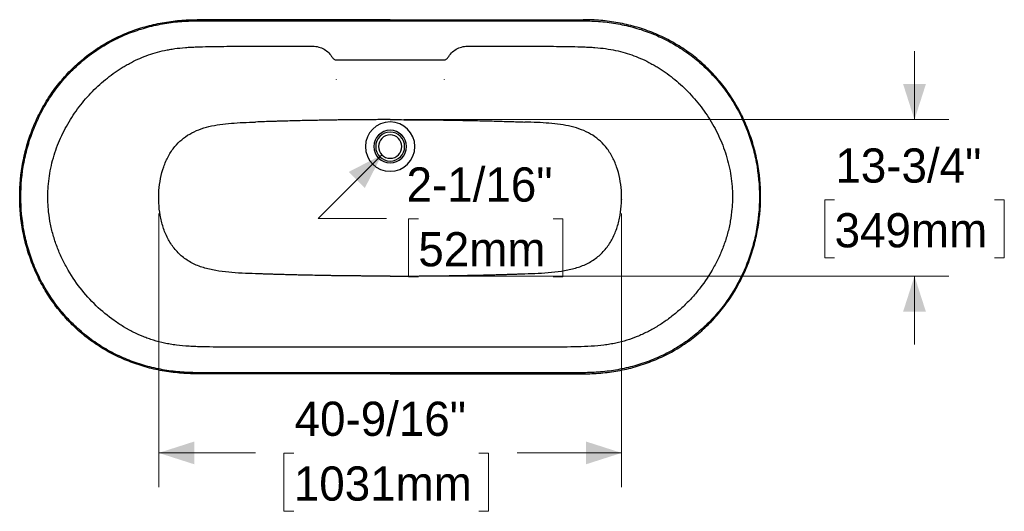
# Model space of a CAD drawing. Header units: inches. Extents: x 1.29 to 10.87, y 1.71 to 7.76.
# Tile 1 of 4: x 1.29 to 4.89, y 1.71 to 3.51. Entities that reach past the tile are written whole.
import ezdxf

# ---------------------------------------------------------------- set-up
doc = ezdxf.new("R2010")
doc.units = ezdxf.units.IN
doc.header["$MEASUREMENT"] = 0
doc.header["$PDSIZE"] = -1
doc.linetypes.add('SLD-Solid', pattern=[0])
doc.styles.add('SLDTEXTSTYLE0', font='txt')
doc.dimstyles.new('SLDDIMSTYLE0', dxfattribs={"dimtxt": 0.125, "dimasz": 0.13, "dimexe": 0, "dimexo": 0.0625, "dimgap": 0.03125, "dimtad": 0, "dimtih": 1, "dimtoh": 1, "dimdec": 6, "dimlfac": 24, "dimrnd": 1e-09, "dimzin": 12, "dimdsep": 46, "dimlunit": 5, "dimtxsty": 'SLDTEXTSTYLE0', "dimsah": 1, "dimcen": 0.09, "dimadec": 0, "dimazin": 3, "dimtfac": 1, "dimtdec": 0, "dimtofl": 0, "dimtmove": 0, "dimatfit": 3, "dimfxl": 1, "dimfrac": 2, "dimtolj": 1, "dimtzin": 12, "dimarcsym": 0})
doc.dimstyles.new('SLDDIMSTYLE1', dxfattribs={"dimtxt": 0.125, "dimasz": 0.13, "dimexe": 0, "dimexo": 0.0625, "dimgap": 0.03125, "dimtad": 0, "dimtih": 1, "dimtoh": 1, "dimdec": 6, "dimlfac": 24, "dimrnd": 1e-09, "dimzin": 12, "dimdsep": 46, "dimlunit": 5, "dimtxsty": 'SLDTEXTSTYLE0', "dimsah": 1, "dimcen": 0.09, "dimadec": 0, "dimazin": 3, "dimtfac": 1, "dimtdec": 0, "dimtmove": 0, "dimatfit": 0, "dimfxl": 1, "dimfrac": 2, "dimtolj": 1, "dimtzin": 12, "dimarcsym": 0})
doc.dimstyles.new('SLDDIMSTYLE2', dxfattribs={"dimtxt": 0.125, "dimasz": 0.13, "dimexe": 0, "dimexo": 0.0625, "dimgap": 0.03125, "dimtad": 0, "dimtih": 1, "dimtoh": 1, "dimdec": 0, "dimlfac": 24, "dimrnd": 1e-09, "dimzin": 12, "dimdsep": 46, "dimlunit": 5, "dimtxsty": 'SLDTEXTSTYLE0', "dimsah": 1, "dimcen": 0, "dimadec": 0, "dimazin": 3, "dimtfac": 1, "dimtdec": 0, "dimtofl": 0, "dimtmove": 0, "dimatfit": 3, "dimfxl": 1, "dimfrac": 2, "dimtolj": 1, "dimtzin": 12, "dimarcsym": 0})

# ---------------------------------------------------------------- blocks, each defined once
blk = doc.blocks.new('_D')
at = {"color": 7, "linetype": 'SLD-Solid', "lineweight": 18, "transparency": 16777216}
for p, q in [((1.7972, 2.8024), (1.7972, 1.8022)), ((3.4882, 2.8024), (3.4882, 1.8022)), ((1.7972, 1.9272), (2.1503, 1.9272)), ((2.2908, 1.9267), (2.2545, 1.9267)), ((2.2545, 1.9267), (2.2545, 1.7142)), ((2.9662, 1.9267), (3.0024, 1.9267)), ((3.0024, 1.9267), (3.0024, 1.7142)), ((3.4882, 1.9272), (3.1066, 1.9272)), ((2.2545, 1.7142), (2.2908, 1.7142)), ((3.0024, 1.7142), (2.9662, 1.7142))]:
    blk.add_line(p, q, dxfattribs=at)
for points in [[(1.7972, 1.9272), (1.9272, 1.8856), (1.9272, 1.9689)], [(3.4882, 1.9272), (3.3582, 1.9689), (3.3582, 1.8856)]]:
    blk.add_solid(points, dxfattribs=at)
at = {"color": 7, "linetype": 'SLD-Solid', "lineweight": 18, "transparency": 16777216, "char_height": 0.125, "attachment_point": 1, "style": 'SLDTEXTSTYLE0'}
for s, insert in [('40-9/16"', (2.2936, 2.1145)), ('1031mm', (2.2908, 1.8778))]:
    blk.add_mtext(s, dxfattribs=dict(at, insert=insert))
blk = doc.blocks.new('_D_1')
at = {"color": 7, "linetype": 'SLD-Solid', "lineweight": 18, "transparency": 16777216}
for p, q in [((4.5582, 3.1451), (4.5582, 3.3951)), ((2.6927, 3.1451), (4.6832, 3.1451)), ((4.2664, 2.8522), (4.2301, 2.8522)), ((4.2301, 2.8522), (4.2301, 2.6397)), ((4.8501, 2.8522), (4.8863, 2.8522)), ((4.8863, 2.8522), (4.8863, 2.6397)), ((4.2301, 2.6397), (4.2664, 2.6397)), ((4.8863, 2.6397), (4.8501, 2.6397)), ((2.6927, 2.5733), (4.6832, 2.5733)), ((4.5582, 2.5733), (4.5582, 2.3233))]:
    blk.add_line(p, q, dxfattribs=at)
for points in [[(4.5582, 3.1451), (4.5999, 3.2751), (4.5166, 3.2751)], [(4.5582, 2.5733), (4.5166, 2.4433), (4.5999, 2.4433)]]:
    blk.add_solid(points, dxfattribs=at)
at = {"color": 7, "linetype": 'SLD-Solid', "lineweight": 18, "transparency": 16777216, "char_height": 0.125, "attachment_point": 1, "style": 'SLDTEXTSTYLE0'}
for s, insert in [('13-3/4"', (4.2692, 3.04)), ('349mm', (4.2664, 2.8034))]:
    blk.add_mtext(s, dxfattribs=dict(at, insert=insert))
blk = doc.blocks.new('_D_2')
at = {"color": 7, "linetype": 'SLD-Solid', "lineweight": 18, "transparency": 16777216}
for p, q in [((2.6125, 3.0165), (2.3794, 2.7834)), ((2.3794, 2.7834), (2.6294, 2.7834)), ((2.7457, 2.7828), (2.7094, 2.7828)), ((2.7094, 2.7828), (2.7094, 2.5703)), ((3.2377, 2.7828), (3.2739, 2.7828)), ((3.2739, 2.7828), (3.2739, 2.5703)), ((2.7094, 2.5703), (2.7457, 2.5703)), ((3.2739, 2.5703), (3.2377, 2.5703))]:
    blk.add_line(p, q, dxfattribs=at)
blk.add_solid([(2.6125, 3.0165), (2.4911, 2.954), (2.5501, 2.8951)], dxfattribs=at)
at = {"color": 7, "linetype": 'SLD-Solid', "lineweight": 18, "transparency": 16777216, "char_height": 0.125, "attachment_point": 1, "style": 'SLDTEXTSTYLE0'}
for s, insert in [('2-1/16"', (2.7026, 2.9706)), ('52mm', (2.7457, 2.734))]:
    blk.add_mtext(s, dxfattribs=dict(at, insert=insert))

msp = doc.modelspace()

# ---------------------------------------------------------------- linework, layer by layer
at = {"color": 7, "linetype": 'SLD-Solid', "lineweight": 25}
for p, q in [((2.64267688, 3.51042442), (1.9372963, 3.51042442)), ((1.9372963, 3.50627623), (2.64267688, 3.50627623)), ((2.64267688, 3.50627623), (2.64267688, 3.51042442)), ((2.64267688, 3.51042442), (3.34805746, 3.51042442)), ((2.64267688, 3.50627623), (3.34805746, 3.50627623)), ((2.44582649, 3.36372596), (2.83952727, 3.36372596)), ((2.64267688, 2.22033531), (1.9372963, 2.22033531)), ((2.64267688, 2.21618711), (1.9372963, 2.21618711)), ((3.34805746, 2.22033531), (2.64267688, 2.22033531)), ((2.64267688, 2.22033531), (2.64267688, 2.21618711)), ((2.64267688, 2.21618711), (3.34805746, 2.21618711))]:
    msp.add_line(p, q, dxfattribs=at)
for radius, start, end in [(0.09029336, 90, 270), (0.09029336, 270, 90), (0.05963976, 90, 270), (0.05289127, 90, 270), (0.05963976, 270, 90), (0.05289127, 270, 90), (0.04265092, 90, 270), (0.04265092, 270, 90)]:
    msp.add_arc((2.64267688, 3.0466391), radius, start, end, dxfattribs=at)
for points, knots in [([(1.9372963, 2.21618711), (1.91604807, 2.21618711), (1.89478145, 2.21708038), (1.852398, 2.22076043), (1.83128132, 2.22354739), (1.78939914, 2.23109117), (1.76863379, 2.23584817), (1.72766602, 2.24737252), (1.70746373, 2.25414004), (1.66783985, 2.26968522), (1.6484184, 2.27846304), (1.61057575, 2.29798301), (1.5921547, 2.30872532), (1.55652998, 2.33207802), (1.53932759, 2.3446875), (1.50633697, 2.37163272), (1.49054863, 2.38596823), (1.46054572, 2.41619789), (1.44633105, 2.4320918), (1.41960356, 2.46525036), (1.40709064, 2.48251479), (1.38386596, 2.51821328), (1.3731541, 2.53664711), (1.35360495, 2.57447705), (1.34476755, 2.59387292), (1.32901756, 2.63342031), (1.32210493, 2.65357126), (1.31023413, 2.69443151), (1.30527545, 2.71514187), (1.29335663, 2.77783441), (1.28935731, 2.82037809), (1.28930981, 2.90547018), (1.29326166, 2.94801846), (1.30510979, 3.01072445), (1.310045, 3.03144039), (1.32186903, 3.07231381), (1.32875834, 3.09247233), (1.34446219, 3.13203751), (1.35327676, 3.15144353), (1.37278103, 3.18929634), (1.38347082, 3.20774288), (1.40665238, 3.24346927), (1.41914425, 3.26074888), (1.44583093, 3.29394014), (1.46002584, 3.30985155), (1.48999091, 3.34011834), (1.50576117, 3.35447349), (1.53871782, 3.38145989), (1.55590431, 3.39409091), (1.59150013, 3.41748845), (1.60990773, 3.42825412), (1.64774533, 3.44782997), (1.66717537, 3.45664013), (1.70684843, 3.47225452), (1.72709141, 3.47905867), (1.76816903, 3.49065073), (1.78900362, 3.49543858), (1.83103268, 3.50302972), (1.8522271, 3.50583296), (1.89473482, 3.50953034), (1.91604807, 3.51042442), (1.9372963, 3.51042442)], [0, 0, 0, 0, 0.03125, 0.03125, 0.0625, 0.0625, 0.09375, 0.09375, 0.125, 0.125, 0.15625, 0.15625, 0.1875, 0.1875, 0.21875, 0.21875, 0.25, 0.25, 0.28125, 0.28125, 0.3125, 0.3125, 0.34375, 0.34375, 0.375, 0.375, 0.40625, 0.40625, 0.4375, 0.4375, 0.5, 0.5, 0.5625, 0.5625, 0.59375, 0.59375, 0.625, 0.625, 0.65625, 0.65625, 0.6875, 0.6875, 0.71875, 0.71875, 0.75, 0.75, 0.78125, 0.78125, 0.8125, 0.8125, 0.84375, 0.84375, 0.875, 0.875, 0.90625, 0.90625, 0.9375, 0.9375, 0.96875, 0.96875, 1, 1, 1, 1]), ([(1.9372963, 2.22033531), (1.91616418, 2.22033531), (1.89501742, 2.22122369), (1.85287974, 2.22488236), (1.83188895, 2.22765281), (1.79026246, 2.23515049), (1.76962689, 2.23987786), (1.72891992, 2.25132883), (1.70884866, 2.25805259), (1.66948516, 2.27349566), (1.65019305, 2.28221513), (1.61260441, 2.30160412), (1.59430802, 2.3122738), (1.55892499, 2.33546806), (1.54183963, 2.34799176), (1.50907299, 2.37475406), (1.49339162, 2.38899244), (1.46359095, 2.41901838), (1.44947156, 2.43480571), (1.42292192, 2.46774367), (1.41049158, 2.48489406), (1.3874189, 2.52035892), (1.37677647, 2.53867316), (1.35735291, 2.57626004), (1.3485717, 2.59553246), (1.33292105, 2.63483039), (1.32605158, 2.65485536), (1.31425447, 2.69546199), (1.30932632, 2.71604473), (1.29748062, 2.77835294), (1.29350549, 2.82063849), (1.29345828, 2.9052144), (1.29738622, 2.94750454), (1.30916168, 3.00982617), (1.3140665, 3.03041447), (1.32581716, 3.07103424), (1.33266346, 3.09106676), (1.34826827, 3.13038242), (1.35702682, 3.14966495), (1.3764058, 3.18727461), (1.38702632, 3.2056015), (1.41005619, 3.24109412), (1.42246563, 3.25825962), (1.44897476, 3.29123008), (1.46307454, 3.30703482), (1.49283766, 3.33709767), (1.50850109, 3.35135556), (1.541234, 3.37815878), (1.55830358, 3.39070388), (1.59365788, 3.41394267), (1.61194089, 3.42463553), (1.64952446, 3.44407999), (1.66882505, 3.45283158), (1.70823732, 3.46834338), (1.72834897, 3.47510353), (1.769165, 3.48662176), (1.78986935, 3.49137979), (1.83164178, 3.49892451), (1.85270983, 3.50171114), (1.89497105, 3.50538703), (1.91616418, 3.50627623), (1.9372963, 3.50627623)], [0, 0, 0, 0, 0.03125, 0.03125, 0.0625, 0.0625, 0.09375, 0.09375, 0.125, 0.125, 0.15625, 0.15625, 0.1875, 0.1875, 0.21875, 0.21875, 0.25, 0.25, 0.28125, 0.28125, 0.3125, 0.3125, 0.34375, 0.34375, 0.375, 0.375, 0.40625, 0.40625, 0.4375, 0.4375, 0.5, 0.5, 0.5625, 0.5625, 0.59375, 0.59375, 0.625, 0.625, 0.65625, 0.65625, 0.6875, 0.6875, 0.71875, 0.71875, 0.75, 0.75, 0.78125, 0.78125, 0.8125, 0.8125, 0.84375, 0.84375, 0.875, 0.875, 0.90625, 0.90625, 0.9375, 0.9375, 0.96875, 0.96875, 1, 1, 1, 1]), ([(3.34805746, 2.21618711), (3.36930583, 2.21618711), (3.39057259, 2.21708038), (3.43295643, 2.2207605), (3.45407336, 2.2235475), (3.49595618, 2.23109148), (3.51672192, 2.23584862), (3.55769062, 2.24737341), (3.57789343, 2.25414123), (3.6175184, 2.26968716), (3.63694041, 2.27846543), (3.67478399, 2.29798635), (3.69320541, 2.30872917), (3.72883038, 2.33208267), (3.74603268, 2.34469242), (3.779023, 2.3716381), (3.79481112, 2.38597381), (3.82481359, 2.41620385), (3.83902803, 2.43209795), (3.86575511, 2.46525694), (3.87826784, 2.4825216), (3.90149215, 2.51822056), (3.91220383, 2.53665464), (3.93175261, 2.57448506), (3.9405898, 2.59388116), (3.95633934, 2.63342899), (3.96325172, 2.65358014), (3.97512202, 2.6944408), (3.98008044, 2.7151514), (3.99199847, 2.77784478), (3.99599721, 2.82038923), (3.99604323, 2.90548295), (3.99209046, 2.94803207), (3.98024084, 3.01073864), (3.97530513, 3.03145464), (3.9634802, 3.07232777), (3.95659053, 3.0924859), (3.94088592, 3.13205051), (3.93207095, 3.1514563), (3.91256584, 3.18930866), (3.9018756, 3.207755), (3.87869316, 3.24348095), (3.86620086, 3.26076033), (3.83951338, 3.29395104), (3.82531812, 3.30986213), (3.79535241, 3.34012821), (3.77958188, 3.35448295), (3.7466246, 3.38146857), (3.72943776, 3.39409921), (3.69384081, 3.41749626), (3.67543304, 3.42826138), (3.6375967, 3.44783548), (3.61816784, 3.45664464), (3.57849749, 3.47225726), (3.55825603, 3.47906066), (3.51718113, 3.49065161), (3.49634774, 3.49543909), (3.45432041, 3.50302981), (3.43312651, 3.50583299), (3.3906192, 3.50953032), (3.36930583, 3.51042442), (3.34805746, 3.51042442)], [0, 0, 0, 0, 0.03125, 0.03125, 0.0625, 0.0625, 0.09375, 0.09375, 0.125, 0.125, 0.15625, 0.15625, 0.1875, 0.1875, 0.21875, 0.21875, 0.25, 0.25, 0.28125, 0.28125, 0.3125, 0.3125, 0.34375, 0.34375, 0.375, 0.375, 0.40625, 0.40625, 0.4375, 0.4375, 0.5, 0.5, 0.5625, 0.5625, 0.59375, 0.59375, 0.625, 0.625, 0.65625, 0.65625, 0.6875, 0.6875, 0.71875, 0.71875, 0.75, 0.75, 0.78125, 0.78125, 0.8125, 0.8125, 0.84375, 0.84375, 0.875, 0.875, 0.90625, 0.90625, 0.9375, 0.9375, 0.96875, 0.96875, 1, 1, 1, 1]), ([(3.34805746, 3.50627623), (3.36918972, 3.50627623), (3.39038297, 3.50538701), (3.43264378, 3.50171117), (3.45371131, 3.4989246), (3.49548203, 3.49138028), (3.51618519, 3.48662261), (3.55699852, 3.47510547), (3.57710866, 3.46834608), (3.61651824, 3.45283604), (3.63581765, 3.44408545), (3.67339996, 3.42464273), (3.69168315, 3.41395042), (3.72703858, 3.39071213), (3.74410851, 3.3781674), (3.77684206, 3.35136494), (3.79250576, 3.33710745), (3.82226951, 3.30704531), (3.83636964, 3.29124089), (3.86287955, 3.25827098), (3.87528941, 3.24110572), (3.89832015, 3.20561354), (3.90894112, 3.18728685), (3.92832094, 3.14967764), (3.93707988, 3.13039535), (3.95268545, 3.09108024), (3.9595321, 3.07104812), (3.97128365, 3.03042863), (3.97618897, 3.00984027), (3.9879659, 2.94751808), (3.99189476, 2.90522709), (3.99184902, 2.82064957), (3.98787447, 2.77836325), (3.97602956, 2.71605421), (3.97110167, 2.69547123), (3.95930505, 2.65486418), (3.95243583, 2.63483902), (3.93678563, 2.59554065), (3.92800462, 2.576268), (3.90858145, 2.53868064), (3.89793919, 2.52036616), (3.87486688, 2.48490084), (3.86243674, 2.46775022), (3.83588751, 2.43481185), (3.82176834, 2.41902432), (3.79196811, 2.388998), (3.77628695, 2.37475943), (3.7435206, 2.34799665), (3.72643532, 2.33547267), (3.69105205, 2.31227762), (3.67275529, 2.30160745), (3.63516573, 2.28221752), (3.61587307, 2.2734976), (3.57650849, 2.25805379), (3.5564367, 2.25132974), (3.51572882, 2.23987832), (3.49509285, 2.2351508), (3.45346572, 2.22765293), (3.43247469, 2.22488243), (3.39033662, 2.2212237), (3.36918972, 2.22033531), (3.34805746, 2.22033531)], [0, 0, 0, 0, 0.03125, 0.03125, 0.0625, 0.0625, 0.09375, 0.09375, 0.125, 0.125, 0.15625, 0.15625, 0.1875, 0.1875, 0.21875, 0.21875, 0.25, 0.25, 0.28125, 0.28125, 0.3125, 0.3125, 0.34375, 0.34375, 0.375, 0.375, 0.40625, 0.40625, 0.4375, 0.4375, 0.5, 0.5, 0.5625, 0.5625, 0.59375, 0.59375, 0.625, 0.625, 0.65625, 0.65625, 0.6875, 0.6875, 0.71875, 0.71875, 0.75, 0.75, 0.78125, 0.78125, 0.8125, 0.8125, 0.84375, 0.84375, 0.875, 0.875, 0.90625, 0.90625, 0.9375, 0.9375, 0.96875, 0.96875, 1, 1, 1, 1]), ([(1.39203855, 2.8633052), (1.39203878, 2.86639795), (1.39206758, 2.86952625), (1.39218358, 2.8757714), (1.39227085, 2.87890534), (1.39262266, 2.8883442), (1.39297735, 2.89468119), (1.39440985, 2.91375356), (1.3958575, 2.92654866), (1.39973321, 2.95207102), (1.40216028, 2.9647973), (1.40794908, 2.99002049), (1.41131047, 3.00251909), (1.41890791, 3.02718803), (1.42314352, 3.03935834), (1.43242327, 3.06329941), (1.43746699, 3.07507016), (1.4537219, 3.10972399), (1.46605767, 3.13195284), (1.49330385, 3.17441423), (1.50821891, 3.19465244), (1.54020629, 3.23285929), (1.55727863, 3.25082379), (1.59305681, 3.28412515), (1.61175806, 3.2994568), (1.64058488, 3.32024345), (1.65032366, 3.3268059), (1.66509741, 3.33609242), (1.67004962, 3.33909483), (1.68000257, 3.34490985), (1.68500318, 3.34772336), (1.70008817, 3.35588707), (1.71025002, 3.36095747), (1.73083345, 3.37036458), (1.74125695, 3.3747031), (1.76251804, 3.382664), (1.77336164, 3.3862883), (1.79564653, 3.39280205), (1.80709147, 3.39569031), (1.82482599, 3.39944176), (1.83083142, 3.40059538), (1.84304052, 3.40270848), (1.84924441, 3.40366788), (1.86815114, 3.40626332), (1.88114736, 3.40761196), (1.90119369, 3.40918306), (1.90796672, 3.40963254), (1.92169114, 3.41041121), (1.92864006, 3.4107404), (1.94971292, 3.41158848), (1.96407288, 3.41197137), (1.99333866, 3.41254548), (2.00824054, 3.41273603), (2.03847886, 3.41302279), (2.05381196, 3.41311808), (2.08480542, 3.41326197), (2.10046941, 3.41331003), (2.13206343, 3.41338288), (2.14799279, 3.41340742), (2.19608772, 3.4134634), (2.22855649, 3.41347797), (2.29400253, 3.41349771), (2.3269823, 3.4135019), (2.36013929, 3.41350496)], [0, 0, 0, 0, 0.0078125, 0.0078125, 0.015625, 0.015625, 0.03125, 0.03125, 0.0625, 0.0625, 0.09375, 0.09375, 0.125, 0.125, 0.15625, 0.15625, 0.1875, 0.1875, 0.25, 0.25, 0.3125, 0.3125, 0.375, 0.375, 0.4375, 0.4375, 0.46875, 0.46875, 0.484375, 0.484375, 0.5, 0.5, 0.53125, 0.53125, 0.5625, 0.5625, 0.59375, 0.59375, 0.625, 0.625, 0.640625, 0.640625, 0.65625, 0.65625, 0.6875, 0.6875, 0.703125, 0.703125, 0.71875, 0.71875, 0.75, 0.75, 0.78125, 0.78125, 0.8125, 0.8125, 0.84375, 0.84375, 0.875, 0.875, 0.9375, 0.9375, 1, 1, 1, 1]), ([(2.36013929, 3.41350496), (2.36743127, 3.41350565), (2.37470902, 3.41251728), (2.38871087, 3.40867632), (2.39543392, 3.40582517), (2.40787704, 3.39850942), (2.41359692, 3.3940463), (2.4236879, 3.38384443), (2.42805928, 3.37810665), (2.4316338, 3.37192423)], [0, 0, 0, 0, 0.25, 0.25, 0.5, 0.5, 0.75, 0.75, 1, 1, 1, 1]), ([(2.85371994, 3.37192418), (2.85729446, 3.37810661), (2.86166587, 3.38384444), (2.87175684, 3.3940463), (2.87747664, 3.39850936), (2.88991961, 3.40582506), (2.89664247, 3.40867619), (2.91064466, 3.41251729), (2.91792258, 3.41350565), (2.92521449, 3.41350499)], [0, 0, 0, 0, 0.25, 0.25, 0.5, 0.5, 0.75, 0.75, 1, 1, 1, 1]), ([(2.92521449, 3.41350499), (2.95836973, 3.41350191), (2.99134873, 3.41349779), (3.05679457, 3.41347801), (3.08926223, 3.41346336), (3.1373579, 3.41340735), (3.15328731, 3.41338284), (3.18488053, 3.41331005), (3.2005435, 3.413262), (3.23153656, 3.4131181), (3.24687075, 3.41302279), (3.27711175, 3.41273602), (3.29201485, 3.41254549), (3.32127979, 3.41197139), (3.33563511, 3.41158863), (3.35319388, 3.41088208), (3.35668564, 3.4107292), (3.36363435, 3.41039652), (3.36709063, 3.41021673), (3.37738834, 3.40963251), (3.38415821, 3.40918318), (3.40420179, 3.40761239), (3.41719649, 3.40626402), (3.44240465, 3.40280383), (3.45461008, 3.40069336), (3.47826063, 3.39569073), (3.48970661, 3.39280221), (3.51199445, 3.38628759), (3.52283284, 3.38266504), (3.54409503, 3.37470378), (3.55452032, 3.37036455), (3.57510409, 3.3609573), (3.58526638, 3.35588668), (3.60035006, 3.34772363), (3.60535063, 3.34491017), (3.61281502, 3.34054911), (3.61529765, 3.33907145), (3.62026258, 3.33606112), (3.62273444, 3.33453486), (3.63504523, 3.32679592), (3.64478335, 3.32023346), (3.67360861, 3.29944659), (3.69230884, 3.28411493), (3.72808487, 3.25081389), (3.74515615, 3.23284969), (3.77714151, 3.19464371), (3.79205561, 3.17440606), (3.81930007, 3.13194592), (3.83163504, 3.10971783), (3.84788893, 3.07506524), (3.85293235, 3.06329489), (3.86221154, 3.03935469), (3.8664469, 3.02718485), (3.87404388, 3.00251692), (3.87740508, 2.99001886), (3.88319359, 2.96479669), (3.88562055, 2.95207093), (3.88949613, 2.92654964), (3.89094374, 2.9137551), (3.89237627, 2.8946834), (3.89273097, 2.88834668), (3.89308282, 2.87890825), (3.8931701, 2.87577515), (3.89328614, 2.86952847), (3.89331498, 2.86639736), (3.89331521, 2.86330516)], [0, 0, 0, 0, 0.0625, 0.0625, 0.125, 0.125, 0.15625, 0.15625, 0.1875, 0.1875, 0.21875, 0.21875, 0.25, 0.25, 0.28125, 0.28125, 0.2890625, 0.2890625, 0.296875, 0.296875, 0.3125, 0.3125, 0.34375, 0.34375, 0.375, 0.375, 0.40625, 0.40625, 0.4375, 0.4375, 0.46875, 0.46875, 0.5, 0.5, 0.515625, 0.515625, 0.5234375, 0.5234375, 0.53125, 0.53125, 0.5625, 0.5625, 0.625, 0.625, 0.6875, 0.6875, 0.75, 0.75, 0.8125, 0.8125, 0.84375, 0.84375, 0.875, 0.875, 0.90625, 0.90625, 0.9375, 0.9375, 0.96875, 0.96875, 0.984375, 0.984375, 0.9921875, 0.9921875, 1, 1, 1, 1]), ([(2.4316338, 3.37192423), (2.43235044, 3.37068473), (2.43322972, 3.36953949), (2.43525369, 3.36751573), (2.43639814, 3.36663739), (2.43887453, 3.36520694), (2.44020631, 3.36465489), (2.44296754, 3.36391437), (2.44439681, 3.36372595), (2.44582649, 3.36372596)], [0, 0, 0, 0, 0.25, 0.25, 0.5, 0.5, 0.75, 0.75, 1, 1, 1, 1]), ([(2.83952727, 3.36372596), (2.8409565, 3.36372596), (2.84238536, 3.36391423), (2.84514638, 3.36465451), (2.84647836, 3.36520649), (2.8489554, 3.3666372), (2.85010028, 3.36751589), (2.85212445, 3.36953996), (2.8530035, 3.37068504), (2.85371994, 3.37192418)], [0, 0, 0, 0, 0.25, 0.25, 0.5, 0.5, 0.75, 0.75, 1, 1, 1, 1]), ([(1.85611283, 3.0466391), (1.86367203, 3.05579668), (1.87199912, 3.06426245), (1.89014846, 3.07962854), (1.89996981, 3.08652636), (1.92097877, 3.09869638), (1.93216675, 3.10396904), (1.95570723, 3.11298682), (1.96805766, 3.11673342), (1.99369332, 3.12293757), (2.00697743, 3.1253972), (2.03426322, 3.12934518), (2.04826447, 3.13083515), (2.07679799, 3.13318178), (2.09133287, 3.13403947), (2.12076042, 3.13543949), (2.13565365, 3.13598237), (2.15062585, 3.13650615)], [0, 0, 0, 0, 0.125, 0.125, 0.25, 0.25, 0.375, 0.375, 0.5, 0.5, 0.625, 0.625, 0.75, 0.75, 0.875, 0.875, 1, 1, 1, 1]), ([(2.64267688, 3.14512068), (2.64092361, 3.1451204), (2.63741537, 3.14511986), (2.63032043, 3.14511611), (2.62122805, 3.14510563), (2.60987666, 3.14508382), (2.5927533, 3.14503659), (2.57364822, 3.14495655), (2.55173371, 3.14482939), (2.53083507, 3.14468008), (2.51076125, 3.14450421), (2.4920154, 3.14431349), (2.47546506, 3.14412675), (2.45698353, 3.1438953), (2.43645557, 3.14360983), (2.41385865, 3.14326095), (2.38928789, 3.14284037), (2.36294394, 3.14234165), (2.33509796, 3.14176075), (2.30603647, 3.14109556), (2.27602855, 3.14034567), (2.25061607, 3.1396555), (2.22992633, 3.13906006), (2.20924786, 3.13844101), (2.18275223, 3.1376094), (2.16156445, 3.13688179), (2.15062585, 3.13650615)], [0, 0, 0, 0, 0.0106835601, 0.0213775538, 0.0432332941, 0.0660888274, 0.090549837, 0.1475819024, 0.1825215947, 0.2241151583, 0.274963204, 0.3048830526, 0.3383872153, 0.3758550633, 0.4175514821, 0.463535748, 0.5136222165, 0.5673586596, 0.6241610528, 0.6834138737, 0.744571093, 0.8071550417, 0.8383935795, 0.8707549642, 0.9332747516, 1, 1, 1, 1]), ([(2.64267688, 3.14512068), (2.65374782, 3.14512068), (2.66479938, 3.14510748), (2.68680478, 3.14505534), (2.6977598, 3.1450164), (2.71957047, 3.14491355), (2.73042729, 3.14484964), (2.75205917, 3.14469746), (2.76283454, 3.14460915), (2.79504751, 3.14430843), (2.8163757, 3.14406016), (2.85871925, 3.14347247), (2.8797355, 3.14313296), (2.92136638, 3.14236885), (2.94198491, 3.14194421), (2.97250403, 3.14125017), (2.98260822, 3.14100933), (3.00265822, 3.14051029), (3.012604, 3.14025208), (3.03230213, 3.13972001), (3.04205508, 3.13944617), (3.06133491, 3.13888536), (3.07086242, 3.13859841), (3.08964124, 3.13801427), (3.098885, 3.13771702), (3.11706309, 3.13711527), (3.12600528, 3.13681161), (3.13472791, 3.13650615)], [0, 0, 0, 0, 0.0625, 0.0625, 0.125, 0.125, 0.1875, 0.1875, 0.25, 0.25, 0.375, 0.375, 0.5, 0.5, 0.625, 0.625, 0.6875, 0.6875, 0.75, 0.75, 0.8125, 0.8125, 0.875, 0.875, 0.9375, 0.9375, 1, 1, 1, 1]), ([(3.42924093, 3.0466391), (3.42168173, 3.05579668), (3.41335464, 3.06426245), (3.39520531, 3.07962854), (3.38538396, 3.08652636), (3.36437499, 3.09869638), (3.35318701, 3.10396904), (3.32964653, 3.11298682), (3.3172961, 3.11673342), (3.29166044, 3.12293757), (3.27837633, 3.1253972), (3.25109054, 3.12934518), (3.23708929, 3.13083515), (3.20855577, 3.13318178), (3.19402089, 3.13403947), (3.16459334, 3.13543949), (3.14970011, 3.13598237), (3.13472791, 3.13650615)], [0, 0, 0, 0, 0.125, 0.125, 0.25, 0.25, 0.375, 0.375, 0.5, 0.5, 0.625, 0.625, 0.75, 0.75, 0.875, 0.875, 1, 1, 1, 1]), ([(2.15063246, 2.58192454), (2.13430453, 2.58249565), (2.11788421, 2.58309257), (2.08516378, 2.58472836), (2.06886394, 2.58576778), (2.03671499, 2.58878362), (2.0208649, 2.59076235), (1.98998932, 2.59621668), (1.97496297, 2.59969689), (1.95336349, 2.60643589), (1.94632073, 2.60893465), (1.93260639, 2.61448558), (1.92593524, 2.61753779), (1.91301899, 2.62422663), (1.90677386, 2.62786342), (1.89475693, 2.63573183), (1.88898525, 2.63996349), (1.87795536, 2.64900707), (1.87269715, 2.65381886), (1.86271939, 2.66398824), (1.85799975, 2.66934574), (1.84466749, 2.68616007), (1.8368857, 2.69836077), (1.82350195, 2.72423191), (1.81789598, 2.73789945), (1.80872924, 2.7661782), (1.80516717, 2.78078533), (1.79995284, 2.81047207), (1.79829932, 2.82555423), (1.7968138, 2.85578862), (1.79698145, 2.87094126), (1.79911526, 2.90095043), (1.80108174, 2.91580773), (1.8068554, 2.94485432), (1.81066316, 2.95904439), (1.820215, 2.98637152), (1.82596063, 2.9995061), (1.83949, 3.02428804), (1.84727686, 3.0359348), (1.85611283, 3.0466391)], [0, 0, 0, 0, 0.0625, 0.0625, 0.125, 0.125, 0.1875, 0.1875, 0.25, 0.25, 0.28125, 0.28125, 0.3125, 0.3125, 0.34375, 0.34375, 0.375, 0.375, 0.40625, 0.40625, 0.4375, 0.4375, 0.5, 0.5, 0.5625, 0.5625, 0.625, 0.625, 0.6875, 0.6875, 0.75, 0.75, 0.8125, 0.8125, 0.875, 0.875, 0.9375, 0.9375, 1, 1, 1, 1]), ([(3.1347213, 2.58192454), (3.15104923, 2.58249565), (3.16746955, 2.58309257), (3.20018998, 2.58472836), (3.21648982, 2.58576778), (3.24863877, 2.58878362), (3.26448886, 2.59076235), (3.29536444, 2.59621668), (3.31039079, 2.59969689), (3.33199027, 2.60643589), (3.33903303, 2.60893465), (3.35274737, 2.61448558), (3.35941852, 2.61753779), (3.37233477, 2.62422663), (3.3785799, 2.62786342), (3.39059683, 2.63573183), (3.39636851, 2.63996349), (3.4073984, 2.64900707), (3.41265661, 2.65381886), (3.42263437, 2.66398824), (3.42735401, 2.66934574), (3.44068628, 2.68616007), (3.44846806, 2.69836077), (3.46185181, 2.72423191), (3.46745778, 2.73789945), (3.47662452, 2.7661782), (3.48018659, 2.78078533), (3.48540092, 2.81047207), (3.48705444, 2.82555423), (3.48853996, 2.85578862), (3.48837231, 2.87094126), (3.4862385, 2.90095043), (3.48427202, 2.91580773), (3.47849836, 2.94485432), (3.4746906, 2.95904439), (3.46513876, 2.98637152), (3.45939313, 2.9995061), (3.44586376, 3.02428804), (3.4380769, 3.0359348), (3.42924093, 3.0466391)], [0, 0, 0, 0, 0.0625, 0.0625, 0.125, 0.125, 0.1875, 0.1875, 0.25, 0.25, 0.28125, 0.28125, 0.3125, 0.3125, 0.34375, 0.34375, 0.375, 0.375, 0.40625, 0.40625, 0.4375, 0.4375, 0.5, 0.5, 0.5625, 0.5625, 0.625, 0.625, 0.6875, 0.6875, 0.75, 0.75, 0.8125, 0.8125, 0.875, 0.875, 0.9375, 0.9375, 1, 1, 1, 1]), ([(2.64267684, 2.31309704), (2.62281007, 2.31309704), (2.60297027, 2.3130972), (2.56336164, 2.31309775), (2.54359175, 2.31309815), (2.50411769, 2.31309914), (2.48441246, 2.31309973), (2.4450743, 2.31310121), (2.42544286, 2.31310207), (2.36670999, 2.31310556), (2.32776334, 2.31310856), (2.26981255, 2.31312066), (2.25057437, 2.31312607), (2.21230295, 2.31314345), (2.19327026, 2.31315529), (2.1554721, 2.31319335), (2.13670695, 2.31321918), (2.09953981, 2.31330254), (2.08113946, 2.31335948), (2.04480826, 2.31354534), (2.02687496, 2.31367275), (1.99165435, 2.31409141), (1.97436773, 2.31438066), (1.94905336, 2.31508805), (1.94071489, 2.31537065), (1.92425554, 2.316069), (1.91613219, 2.3164852), (1.89214153, 2.31800187), (1.87664059, 2.31937736), (1.85419129, 2.32221723), (1.84684323, 2.3232916), (1.83241976, 2.32570936), (1.82534429, 2.32705255), (1.80450888, 2.33148377), (1.79114131, 2.33497336), (1.77169047, 2.34096208), (1.76530624, 2.34308377), (1.75269312, 2.34757623), (1.74646434, 2.34994699), (1.72796642, 2.35743081), (1.71587664, 2.36291619), (1.69796424, 2.37191316), (1.69203233, 2.37504045), (1.68318595, 2.37992592), (1.68024664, 2.38158627), (1.67585197, 2.38412455), (1.67439072, 2.38497785), (1.671462, 2.38670703), (1.67000053, 2.38757938), (1.65689462, 2.39548773), (1.64539023, 2.40303433), (1.61140401, 2.42719471), (1.58943949, 2.4453498), (1.54785497, 2.48524829), (1.52824144, 2.50698263), (1.49219001, 2.55346089), (1.47574718, 2.57820201), (1.45395708, 2.6172582), (1.44717293, 2.63060129), (1.43465011, 2.65788646), (1.42891055, 2.67183126), (1.41857456, 2.70024909), (1.41397906, 2.71472205), (1.40603729, 2.74406142), (1.40269161, 2.75892996), (1.39733492, 2.78885626), (1.39532602, 2.80391498), (1.39333888, 2.82637962), (1.39284692, 2.83384654), (1.39219681, 2.84867796), (1.39203903, 2.85604002), (1.39203855, 2.8633052)], [0, 0, 0, 0, 0.03125, 0.03125, 0.0625, 0.0625, 0.09375, 0.09375, 0.125, 0.125, 0.1875, 0.1875, 0.21875, 0.21875, 0.25, 0.25, 0.28125, 0.28125, 0.3125, 0.3125, 0.34375, 0.34375, 0.375, 0.375, 0.390625, 0.390625, 0.40625, 0.40625, 0.4375, 0.4375, 0.453125, 0.453125, 0.46875, 0.46875, 0.5, 0.5, 0.515625, 0.515625, 0.53125, 0.53125, 0.5625, 0.5625, 0.578125, 0.578125, 0.5859375, 0.5859375, 0.58984375, 0.58984375, 0.59375, 0.59375, 0.625, 0.625, 0.6875, 0.6875, 0.75, 0.75, 0.8125, 0.8125, 0.84375, 0.84375, 0.875, 0.875, 0.90625, 0.90625, 0.9375, 0.9375, 0.96875, 0.96875, 0.984375, 0.984375, 1, 1, 1, 1]), ([(3.89331521, 2.86330516), (3.89331769, 2.86307812), (3.89331503, 2.86285098), (3.89331439, 2.86239652), (3.89331296, 2.86171454), (3.89330641, 2.86012135), (3.89328033, 2.85692744), (3.89323547, 2.85417764), (3.89311525, 2.84866389), (3.8929944, 2.84496925), (3.89250682, 2.83384585), (3.89201485, 2.82637919), (3.8900276, 2.80391354), (3.88801852, 2.78885407), (3.88266156, 2.75892714), (3.87931588, 2.74405877), (3.87137291, 2.7147159), (3.86677604, 2.70023903), (3.85643511, 2.67181032), (3.85069185, 2.65785853), (3.83816343, 2.63056562), (3.83137863, 2.61722379), (3.80958709, 2.57817104), (3.79314159, 2.55342918), (3.7661003, 2.51857168), (3.75669107, 2.5073293), (3.73717791, 2.48566572), (3.72707397, 2.47524479), (3.7062804, 2.45529697), (3.69559079, 2.4457702), (3.67374486, 2.42768012), (3.66258903, 2.41911723), (3.63992504, 2.40300833), (3.62842245, 2.3954643), (3.61531575, 2.38755693), (3.6138708, 2.38669455), (3.61094942, 2.38496989), (3.60948669, 2.38411577), (3.60509211, 2.38157771), (3.60215377, 2.37991798), (3.59331133, 2.375035), (3.58737919, 2.37190779), (3.57543666, 2.36590973), (3.56942532, 2.3630382), (3.55730907, 2.35754784), (3.55120471, 2.35492921), (3.53270766, 2.34744648), (3.52013293, 2.34295359), (3.49419833, 2.33496942), (3.48082978, 2.33148004), (3.45999217, 2.32704913), (3.45291631, 2.3257061), (3.43849076, 2.32328864), (3.43114139, 2.32221439), (3.40868921, 2.31937487), (3.39318247, 2.31799948), (3.36119443, 2.31597823), (3.3447134, 2.31532293), (3.31095873, 2.31438012), (3.29366945, 2.31409096), (3.25844535, 2.31367241), (3.2405133, 2.31354506), (3.20418504, 2.31335939), (3.18578201, 2.3133025), (3.14861305, 2.3132191), (3.1298484, 2.31319319), (3.09205186, 2.31315523), (3.07301857, 2.31314344), (3.03474738, 2.31312614), (3.01550957, 2.31312073), (2.95755567, 2.3131085), (2.9185974, 2.3131055), (2.85986279, 2.31310208), (2.84023789, 2.31310122), (2.8009157, 2.31309976), (2.78121768, 2.31309916), (2.74174896, 2.31309816), (2.72197754, 2.31309776), (2.69226693, 2.31309733), (2.68235456, 2.31309723), (2.66747443, 2.31309711), (2.66251247, 2.31309709), (2.65506701, 2.31309706), (2.65258385, 2.31309705), (2.64762496, 2.31309704), (2.64514974, 2.31309704), (2.64267684, 2.31309704)], [0, 0, 0, 0, 0.0004882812, 0.0004882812, 0.0009765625, 0.001953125, 0.00390625, 0.0078125, 0.0078125, 0.015625, 0.015625, 0.03125, 0.03125, 0.0625, 0.0625, 0.09375, 0.09375, 0.125, 0.125, 0.15625, 0.15625, 0.1875, 0.1875, 0.25, 0.25, 0.28125, 0.28125, 0.3125, 0.3125, 0.34375, 0.34375, 0.375, 0.375, 0.40625, 0.40625, 0.41015625, 0.41015625, 0.4140625, 0.4140625, 0.421875, 0.421875, 0.4375, 0.4375, 0.453125, 0.453125, 0.46875, 0.46875, 0.5, 0.5, 0.53125, 0.53125, 0.546875, 0.546875, 0.5625, 0.5625, 0.59375, 0.59375, 0.625, 0.625, 0.65625, 0.65625, 0.6875, 0.6875, 0.71875, 0.71875, 0.75, 0.75, 0.78125, 0.78125, 0.8125, 0.8125, 0.875, 0.875, 0.90625, 0.90625, 0.9375, 0.9375, 0.96875, 0.96875, 0.984375, 0.984375, 0.9921875, 0.9921875, 0.99609375, 0.99609375, 1, 1, 1, 1]), ([(2.64267688, 2.57333415), (2.62431906, 2.57333375), (2.60598961, 2.57336906), (2.57831467, 2.57347688), (2.5690599, 2.57352199), (2.55510599, 2.57360389), (2.55044141, 2.57363358), (2.54109105, 2.57369775), (2.53640575, 2.57373223), (2.52228318, 2.57384327), (2.51280016, 2.57392727), (2.49845412, 2.57406907), (2.49365139, 2.57411897), (2.48400031, 2.57422425), (2.47915201, 2.57427961), (2.46451259, 2.57445443), (2.45467113, 2.57458209), (2.43973547, 2.57479183), (2.43473333, 2.57486471), (2.4246689, 2.57501679), (2.41960257, 2.57509605), (2.40430592, 2.57534371), (2.39397257, 2.57552207), (2.37297533, 2.57590832), (2.36231161, 2.57611625), (2.34068335, 2.57656325), (2.32971944, 2.57680235), (2.31312362, 2.57718408), (2.30757115, 2.57731505), (2.29643761, 2.57758431), (2.29085256, 2.57772269), (2.28246369, 2.57793555), (2.27966626, 2.57800737), (2.27547074, 2.57811633), (2.27337314, 2.57817112), (2.27127624, 2.57822636), (2.2698785, 2.57826329), (2.26917805, 2.57828185), (2.26709108, 2.57833729), (2.26573144, 2.57837361), (2.26294322, 2.57844851), (2.26154619, 2.57848625), (2.25736028, 2.57859994), (2.25456958, 2.57867657), (2.24618424, 2.57890932), (2.24057398, 2.57906837), (2.2292958, 2.5793949), (2.22362759, 2.5795624), (2.21512799, 2.57981869), (2.21229582, 2.57990495), (2.20876594, 2.58001351), (2.20806059, 2.58003526), (2.20668345, 2.58007782), (2.2060008, 2.58009897), (2.20459953, 2.58014249), (2.20389417, 2.58016444), (2.20248916, 2.58020829), (2.20178721, 2.58023025), (2.19828009, 2.58034022), (2.19548004, 2.58042887), (2.1899145, 2.58060676), (2.18712341, 2.58069681), (2.17875029, 2.58096945), (2.17315768, 2.58115484), (2.16472226, 2.58143934), (2.16190371, 2.58153522), (2.15626404, 2.58172876), (2.1534428, 2.58182629), (2.15063246, 2.58192454)], [0, 0, 0, 0, 0.125, 0.125, 0.1875, 0.1875, 0.21875, 0.21875, 0.25, 0.25, 0.3125, 0.3125, 0.34375, 0.34375, 0.375, 0.375, 0.4375, 0.4375, 0.46875, 0.46875, 0.5, 0.5, 0.5625, 0.5625, 0.625, 0.625, 0.6875, 0.6875, 0.71875, 0.71875, 0.75, 0.75, 0.765625, 0.765625, 0.7734375, 0.77734375, 0.77734375, 0.78125, 0.78125, 0.7890625, 0.7890625, 0.796875, 0.796875, 0.8125, 0.8125, 0.84375, 0.84375, 0.875, 0.875, 0.890625, 0.890625, 0.89453125, 0.89453125, 0.8984375, 0.8984375, 0.90234375, 0.90234375, 0.90625, 0.90625, 0.921875, 0.921875, 0.9375, 0.9375, 0.96875, 0.96875, 0.984375, 0.984375, 1, 1, 1, 1]), ([(2.64267688, 2.57333415), (2.66103465, 2.57333375), (2.67936405, 2.57336906), (2.70703897, 2.57347688), (2.71629374, 2.57352199), (2.73024766, 2.57360389), (2.73491225, 2.57363358), (2.74426262, 2.57369775), (2.74894792, 2.57373223), (2.76307051, 2.57384327), (2.77255354, 2.57392727), (2.78689958, 2.57406907), (2.79170231, 2.57411897), (2.80135339, 2.57422425), (2.80620168, 2.57427961), (2.82084109, 2.57445443), (2.83068253, 2.57458209), (2.84561815, 2.57479183), (2.85062031, 2.57486471), (2.86068477, 2.57501679), (2.86575108, 2.57509605), (2.88104769, 2.57534371), (2.89138101, 2.57552207), (2.91237818, 2.57590832), (2.92304185, 2.57611624), (2.94467002, 2.57656324), (2.9556339, 2.57680234), (2.97222966, 2.57718407), (2.9777821, 2.57731504), (2.9889156, 2.5775843), (2.99450063, 2.57772268), (3.00288948, 2.57793554), (3.00568689, 2.57800736), (3.0098824, 2.57811632), (3.01198, 2.57817111), (3.0140769, 2.57822635), (3.01547463, 2.57826327), (3.01617507, 2.57828183), (3.01826201, 2.57833727), (3.01962195, 2.5783736), (3.02241028, 2.57844851), (3.02380726, 2.57848624), (3.02799316, 2.57859993), (3.03078386, 2.57867656), (3.03916925, 2.57890931), (3.04477958, 2.57906836), (3.05605788, 2.5793949), (3.06172614, 2.57956239), (3.07022575, 2.57981869), (3.07305792, 2.57990495), (3.07658779, 2.58001351), (3.07729313, 2.58003526), (3.0786703, 2.58007782), (3.07935299, 2.58009897), (3.08075429, 2.58014249), (3.08145964, 2.58016444), (3.08286464, 2.58020829), (3.08356659, 2.58023025), (3.0870737, 2.58034022), (3.08987375, 2.58042888), (3.0954393, 2.58060676), (3.09823039, 2.58069681), (3.10660351, 2.58096945), (3.11219612, 2.58115484), (3.12063153, 2.58143934), (3.12345008, 2.58153522), (3.12908973, 2.58172877), (3.13191097, 2.58182629), (3.1347213, 2.58192454)], [0, 0, 0, 0, 0.125, 0.125, 0.1875, 0.1875, 0.21875, 0.21875, 0.25, 0.25, 0.3125, 0.3125, 0.34375, 0.34375, 0.375, 0.375, 0.4375, 0.4375, 0.46875, 0.46875, 0.5, 0.5, 0.5625, 0.5625, 0.625, 0.625, 0.6875, 0.6875, 0.71875, 0.71875, 0.75, 0.75, 0.765625, 0.765625, 0.7734375, 0.77734375, 0.77734375, 0.78125, 0.78125, 0.7890625, 0.7890625, 0.796875, 0.796875, 0.8125, 0.8125, 0.84375, 0.84375, 0.875, 0.875, 0.890625, 0.890625, 0.89453125, 0.89453125, 0.8984375, 0.8984375, 0.90234375, 0.90234375, 0.90625, 0.90625, 0.921875, 0.921875, 0.9375, 0.9375, 0.96875, 0.96875, 0.984375, 0.984375, 1, 1, 1, 1])]:
    msp.add_open_spline(points, degree=3, knots=knots, dxfattribs=at)
for points in [[(2.44582649, 3.2928031), (2.4458208, 3.29270091), (2.44581512, 3.29253338), (2.44580946, 3.29230119)], [(2.83952727, 3.29280305), (2.83953294, 3.29270084), (2.83953861, 3.29253332), (2.83954426, 3.29230114)]]:
    msp.add_open_spline(points, degree=3, dxfattribs=at)
at = {"color": 7, "linetype": 'SLD-Solid', "lineweight": 18}
for p in [(1.79716386, 2.85236117), (3.4881899, 2.85236117)]:
    msp.add_point(p, dxfattribs=at)

# ---------------------------------------------------------------- dimensions: what is measured, and where the dimension line sits
dim = msp.add_linear_dim(base=(4.55822433, 2.57333415), p1=(2.64267688, 3.14512068), p2=(2.64267688, 2.57333415), angle=90, dimstyle='SLDDIMSTYLE1', dxfattribs=at)
dim.commit()
dim.dimension.update_dxf_attribs({"geometry": '_D_1', "text_midpoint": (4.55822433, 2.85276413), "dimtype": 160})
dim = msp.add_radius_dim(center=(2.64267688, 3.0466391), mpoint=(2.61251813, 3.01648035), dimstyle='SLDDIMSTYLE2', override={"dimpost": '<>'}, dxfattribs=at)
dim.commit()
dim.dimension.update_dxf_attribs({"geometry": '_D_2', "text_midpoint": (2.99167695, 2.78335616), "dimtype": 164})
dim = msp.add_linear_dim(base=(3.4881899, 1.92723216), p1=(1.79716386, 2.85236117), p2=(3.4881899, 2.85236117), dimstyle='SLDDIMSTYLE0', dxfattribs=at)
dim.commit()
dim.dimension.update_dxf_attribs({"geometry": '_D', "text_midpoint": (2.62848068, 1.92723216), "dimtype": 160})

doc.saveas('drawing.dxf')
